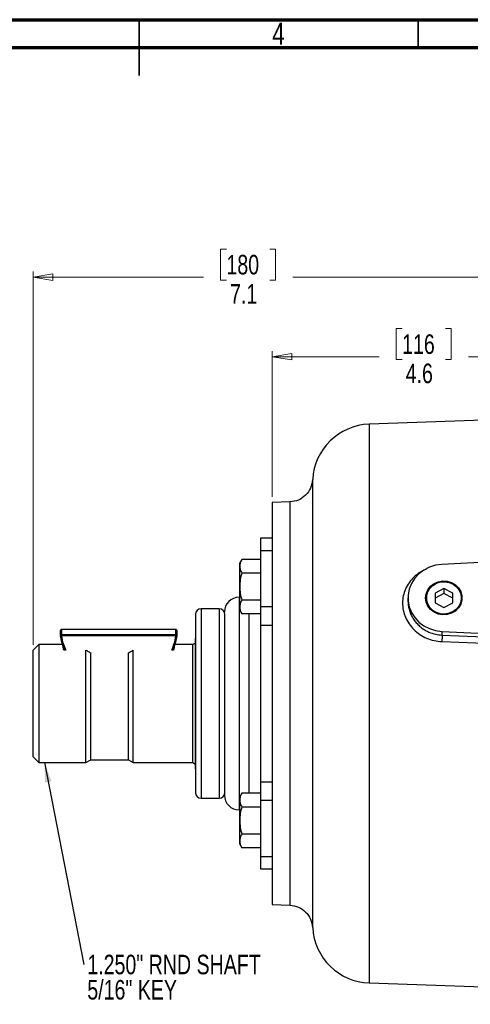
# Model space of a CAD drawing. Header units: inches. Extents: x 0.6 to 16.3, y 0.2 to 11.5.
# Tile 11 of 17: x 7.6 to 10.8, y 4.6 to 11.5. Entities that reach past the tile are written whole.
import ezdxf

# ---------------------------------------------------------------- set-up
doc = ezdxf.new("R2010")
doc.units = ezdxf.units.IN
doc.header["$MEASUREMENT"] = 0
doc.styles.add('SLDTEXTSTYLE0', font='TXT', dxfattribs={"width": 0.75})
doc.dimstyles.new('SLDDIMSTYLE0', dxfattribs={"dimtxt": 0.137795, "dimasz": 0.14, "dimexe": 0, "dimexo": 0.0625, "dimgap": 0.034449, "dimtad": 0, "dimdec": 1, "dimlfac": 1.5, "dimrnd": 1e-09, "dimzin": 12, "dimdsep": 46, "dimtxsty": 'SLDTEXTSTYLE0', "dimblk1": 'CLOSED', "dimblk2": 'CLOSED', "dimsah": 1, "dimcen": 0.09, "dimadec": 0, "dimazin": 3, "dimtfac": 1, "dimtofl": 0, "dimtmove": 0, "dimatfit": 3, "dimldrblk": 'CLOSED', "dimfxl": 0, "dimfrac": 2, "dimtolj": 1, "dimtzin": 12, "dimarcsym": 0})
doc.dimstyles.new('SLDDIMSTYLE3', dxfattribs={"dimtxt": 0.137795, "dimasz": 0.14, "dimexe": 0, "dimexo": 0.0625, "dimgap": 0.034449, "dimtad": 0, "dimdec": 1, "dimlfac": 1.5, "dimrnd": 1e-09, "dimzin": 12, "dimdsep": 46, "dimtxsty": 'SLDTEXTSTYLE0', "dimblk1": 'CLOSED', "dimblk2": 'CLOSED', "dimsah": 1, "dimcen": 0.09, "dimadec": 0, "dimazin": 3, "dimtfac": 1, "dimtdec": 1, "dimtofl": 0, "dimtmove": 0, "dimatfit": 3, "dimldrblk": 'CLOSED', "dimfxl": 0, "dimfrac": 2, "dimtolj": 1, "dimtzin": 12, "dimarcsym": 0})
doc.dimstyles.new('SLDDIMSTYLE4', dxfattribs={"dimtxt": 0.18, "dimasz": 0.14, "dimexe": 0, "dimexo": 0.0625, "dimgap": 0, "dimtad": 0, "dimtih": 1, "dimtoh": 1, "dimdec": 0, "dimrnd": 1e-09, "dimzin": 0, "dimdsep": 46, "dimtxsty": 'Standard', "dimsah": 1, "dimcen": 0.09, "dimadec": 0, "dimazin": 0, "dimtfac": 0.14, "dimtdec": 0, "dimtofl": 0, "dimtmove": 0, "dimatfit": 3, "dimfxl": 0, "dimfrac": 2, "dimtolj": 1, "dimtzin": 0, "dimarcsym": 0})

# ---------------------------------------------------------------- blocks, each defined once
blk = doc.blocks.new('_Closed')
at = {"color": 0, "linetype": 'ByBlock', "lineweight": -2}
for p, q in [((-1, 0.166667), (0, 0)), ((-1, 0.166667), (-1, -0.166667)), ((0, 0), (-1, -0.166667)), ((0, 0), (-1, 0))]:
    blk.add_line(p, q, dxfattribs=at)
blk = doc.blocks.new('_D_7')
at = {"color": 7, "linetype": 'Continuous', "lineweight": 0}
for p, q in [((10.3196, 9.3174), (10.2776, 9.3174)), ((10.2776, 9.3174), (10.2776, 9.0987)), ((10.625, 9.3174), (10.667, 9.3174)), ((10.667, 9.3174), (10.667, 9.0987)), ((9.4025, 8.1294), (9.4025, 9.1583)), ((9.4025, 9.119), (10.1567, 9.119)), ((10.2776, 9.0987), (10.3196, 9.0987)), ((10.667, 9.0987), (10.625, 9.0987)), ((12.4478, 9.119), (10.7878, 9.119))]:
    blk.add_line(p, q, dxfattribs=at)
at = {"color": 7, "linetype": 'Continuous', "lineweight": 18, "xscale": 0.14, "yscale": 0.14, "rotation": 180.0000000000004}
blk.add_blockref('_Closed', (9.4025, 9.119), dxfattribs=at)
at = {"color": 7, "linetype": 'Continuous', "lineweight": 18, "xscale": 0.14, "yscale": 0.14}
blk.add_blockref('_Closed', (12.4478, 9.119), dxfattribs=at)
at = {"color": 7, "linetype": 'Continuous', "lineweight": 18, "char_height": 0.1378, "attachment_point": 1, "style": 'SLDTEXTSTYLE0'}
for s, insert in [('116', (10.3196, 9.2763)), ('4.6', (10.345, 9.0701))]:
    blk.add_mtext(s, dxfattribs=dict(at, insert=insert))
blk = doc.blocks.new('_D_8')
at = {"color": 7, "linetype": 'Continuous', "lineweight": 0}
for p, q in [((9.0798, 9.8782), (9.0378, 9.8782)), ((9.0378, 9.8782), (9.0378, 9.6594)), ((9.3852, 9.8782), (9.4272, 9.8782)), ((9.4272, 9.8782), (9.4272, 9.6594)), ((7.7153, 7.0871), (7.7153, 9.7191)), ((7.7153, 9.6797), (8.9169, 9.6797)), ((9.0378, 9.6594), (9.0798, 9.6594)), ((9.4272, 9.6594), (9.3852, 9.6594)), ((12.4478, 9.6797), (9.5481, 9.6797)), ((12.4478, 9.463), (12.4478, 9.7191))]:
    blk.add_line(p, q, dxfattribs=at)
at = {"color": 7, "linetype": 'Continuous', "lineweight": 18, "xscale": 0.14, "yscale": 0.14, "rotation": 180.0000000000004}
blk.add_blockref('_Closed', (7.7153, 9.6797), dxfattribs=at)
at = {"color": 7, "linetype": 'Continuous', "lineweight": 18, "xscale": 0.14, "yscale": 0.14}
blk.add_blockref('_Closed', (12.4478, 9.6797), dxfattribs=at)
at = {"color": 7, "linetype": 'Continuous', "lineweight": 18, "char_height": 0.1378, "attachment_point": 1, "style": 'SLDTEXTSTYLE0'}
for s, insert in [('180', (9.0798, 9.8371)), ('7.1', (9.1052, 9.6309))]:
    blk.add_mtext(s, dxfattribs=dict(at, insert=insert))
blk = doc.blocks.new('SW_NOTE_0_1')
at = {"color": 0, "linetype": 'Continuous', "lineweight": 0, "attachment_point": 1, "style": 'SLDTEXTSTYLE0'}
for s, insert, char_height in [('1.250" RND SHAFT', (0.0236, 0.0699), 0.137795), ('5/16" KEY', (0.0236, -0.1083), 0.1378)]:
    blk.add_mtext(s, dxfattribs=dict(at, insert=insert, char_height=char_height))

msp = doc.modelspace()

# ---------------------------------------------------------------- linework, layer by layer
at = {"color": 7, "linetype": 'Continuous', "lineweight": 70}
for p, q in [((0.5906, 11.4961), (16.3386, 11.4961)), ((0.7874, 11.2992), (16.1417, 11.2992))]:
    msp.add_line(p, q, dxfattribs=at)
at = {"color": 7, "linetype": 'Continuous', "lineweight": 35}
for p, q in [((8.4646, 11.4961), (8.4646, 11.1024)), ((8.4646, 11.2992), (8.4646, 11.4961)), ((10.4331, 11.2992), (10.4331, 11.4961))]:
    msp.add_line(p, q, dxfattribs=at)
at = {"color": 7, "linetype": 'Continuous', "lineweight": 25}
for p, q in [((12.4478, 8.7253), (10.0867, 8.6428)), ((9.5287, 8.0944), (9.4025, 8.09)), ((9.4025, 8.09), (9.4025, 7.6998)), ((9.4025, 7.8386), (9.3192, 7.8386)), ((9.3192, 7.8386), (9.3192, 7.7502)), ((9.4025, 7.7502), (9.3192, 7.7502)), ((9.3192, 7.7502), (9.3192, 7.3547)), ((12.4478, 7.7439), (10.6012, 7.6535)), ((9.1882, 7.6893), (9.1733, 7.6636)), ((9.1733, 7.6412), (9.1733, 7.6636)), ((9.1733, 7.4969), (9.1733, 7.6412)), ((9.3192, 7.6893), (9.1882, 7.6893)), ((9.4025, 7.6985), (9.4025, 7.6503)), ((9.4025, 7.6503), (9.4025, 6.6719)), ((9.1882, 7.5931), (9.3192, 7.5931)), ((9.1733, 7.3526), (9.1733, 7.4969)), ((10.6145, 7.4847), (10.552, 7.451)), ((10.552, 7.451), (10.552, 7.3836)), ((10.6145, 7.4489), (10.552, 7.4152)), ((10.677, 7.451), (10.6145, 7.4847)), ((10.6145, 7.4847), (10.6145, 7.4489)), ((10.677, 7.4152), (10.6145, 7.4489)), ((10.677, 7.3836), (10.677, 7.451)), ((9.1733, 7.4219), (9.1692, 7.4219)), ((9.3192, 7.4007), (9.1882, 7.4007)), ((10.3612, 7.4173), (10.3612, 7.3955)), ((10.552, 7.3836), (10.6145, 7.35)), ((10.6145, 7.35), (10.677, 7.3836)), ((8.8612, 7.3003), (8.8612, 6.0436)), ((9.0292, 7.3403), (8.9012, 7.3403)), ((9.0692, 6.0436), (9.0692, 7.3003)), ((9.1733, 7.3302), (9.1733, 7.3526)), ((9.1733, 7.3302), (9.1882, 7.3044)), ((9.3192, 7.3044), (9.1882, 7.3044)), ((9.4025, 7.3547), (9.3192, 7.3547)), ((9.3192, 7.3547), (9.3192, 7.2238)), ((9.4025, 7.2238), (9.3192, 7.2238)), ((9.3192, 7.2238), (9.3192, 6.1201)), ((7.9087, 7.1516), (7.9087, 7.1863)), ((8.7235, 7.1938), (7.9153, 7.1938)), ((7.9153, 7.1938), (7.9153, 7.1584)), ((7.9153, 7.1584), (8.7235, 7.1584)), ((8.7235, 7.1584), (8.7235, 7.1938)), ((8.7301, 7.1863), (8.7301, 7.1516)), ((10.6012, 7.1812), (12.0674, 7.1094)), ((10.6012, 7.1812), (10.6012, 7.1552)), ((10.6012, 7.1552), (11.3939, 7.1241)), ((7.7553, 7.0878), (7.7153, 7.0478)), ((7.9233, 7.0878), (7.7553, 7.0878)), ((7.7553, 7.0878), (7.7553, 6.5966)), ((8.7235, 7.1507), (7.9153, 7.1507)), ((8.842, 7.0878), (8.7155, 7.0878)), ((8.8604, 7.0984), (8.842, 7.0878)), ((8.842, 6.5966), (8.842, 7.0878)), ((8.8612, 7.132), (8.8604, 7.1312)), ((8.8604, 6.8486), (8.8604, 7.1312)), ((10.6005, 7.1091), (11.3932, 7.0788)), ((7.7153, 6.6039), (7.7153, 7.0478)), ((7.9424, 7.0491), (7.9319, 7.0491)), ((8.0886, 6.2561), (8.0886, 7.0491)), ((8.123, 6.2759), (8.123, 7.0289)), ((8.3876, 6.2759), (8.3876, 7.0289)), ((8.422, 6.2561), (8.422, 7.0491)), ((8.7069, 7.0491), (8.6963, 7.0491)), ((7.7153, 6.9929), (7.7145, 6.9929)), ((7.7153, 6.9919), (7.7145, 6.9919)), ((7.7153, 6.9707), (7.7145, 6.9707)), ((7.7145, 6.9657), (7.7153, 6.9657)), ((7.7153, 6.959), (7.7145, 6.959)), ((7.7153, 6.9581), (7.7145, 6.9581)), ((7.7153, 6.9373), (7.7145, 6.9373)), ((7.7145, 6.9341), (7.7153, 6.9341)), ((7.7145, 6.9254), (7.7153, 6.9254)), ((7.7145, 6.9243), (7.7153, 6.9243)), ((7.7153, 6.913), (7.7145, 6.913)), ((7.7145, 6.9071), (7.7153, 6.9071)), ((7.7153, 6.8919), (7.7145, 6.8919)), ((7.7145, 6.8782), (7.7153, 6.8782)), ((7.7145, 6.8564), (7.7153, 6.8564)), ((7.7145, 6.84), (7.7153, 6.84)), ((8.8604, 6.2126), (8.8604, 6.8486)), ((7.7153, 6.8018), (7.7145, 6.8018)), ((7.7145, 6.7629), (7.7153, 6.7629)), ((9.4025, 6.6719), (9.4025, 5.6935)), ((7.7153, 6.2961), (7.7153, 6.6039)), ((7.7553, 6.5966), (7.7553, 6.2561)), ((8.842, 6.2561), (8.842, 6.5966)), ((7.7153, 6.2961), (7.7553, 6.2561)), ((7.7553, 6.2561), (8.0886, 6.2561)), ((8.0886, 6.2561), (8.123, 6.2759)), ((8.123, 6.2759), (8.3876, 6.2759)), ((8.3876, 6.2759), (8.422, 6.2561)), ((8.422, 6.2561), (8.842, 6.2561)), ((8.842, 6.2561), (8.8604, 6.2455)), ((8.8604, 6.2126), (8.8612, 6.2118)), ((9.3192, 6.1201), (9.4025, 6.1201)), ((9.3192, 6.1201), (9.3192, 5.9891)), ((8.9012, 6.0036), (9.0292, 6.0036)), ((9.1882, 6.0394), (9.1733, 6.0136)), ((9.1733, 5.9913), (9.1733, 6.0136)), ((9.1733, 5.847), (9.1733, 5.9913)), ((9.3192, 6.0394), (9.1882, 6.0394)), ((9.4025, 5.9891), (9.3192, 5.9891)), ((9.3192, 5.9891), (9.3192, 5.5936)), ((9.1692, 5.9219), (9.1733, 5.9219)), ((9.1882, 5.9432), (9.3192, 5.9432)), ((9.1733, 5.7026), (9.1733, 5.847)), ((9.1733, 5.6803), (9.1733, 5.7026)), ((9.3192, 5.7507), (9.1882, 5.7507)), ((9.1733, 5.6803), (9.1882, 5.6545)), ((9.3192, 5.6545), (9.1882, 5.6545)), ((9.4025, 5.6935), (9.4025, 5.6454)), ((9.4025, 5.6454), (9.4025, 5.2538)), ((9.3192, 5.5936), (9.4025, 5.5936)), ((9.3192, 5.5936), (9.3192, 5.5053)), ((9.3192, 5.5053), (9.4025, 5.5053)), ((9.4025, 5.2538), (9.5287, 5.2494)), ((10.0867, 4.701), (11.0966, 4.6658))]:
    msp.add_line(p, q, dxfattribs=at)
at = {"color": 8, "linetype": 'Continuous', "lineweight": 25}
for p, q in [((10.0867, 8.6428), (10.0867, 6.6719)), ((9.1692, 7.4219), (9.1692, 5.9219)), ((8.9012, 7.3403), (8.9012, 6.0036)), ((9.0292, 7.3403), (9.0292, 6.0036)), ((9.2392, 6.0394), (9.2392, 7.3044)), ((10.0867, 6.6719), (10.0867, 4.701))]:
    msp.add_line(p, q, dxfattribs=at)
at = {"color": 7, "linetype": 'Continuous', "lineweight": 25, "flags": 128}
for points in [[(10.6012, 7.6535), (10.5565, 7.6476), (10.5136, 7.6343), (10.4739, 7.6141), (10.4387, 7.5876), (10.4091, 7.5558), (10.386, 7.5195), (10.3702, 7.48), (10.3622, 7.4384), (10.3622, 7.3962), (10.3702, 7.3547), (10.386, 7.3152), (10.4091, 7.2789), (10.4387, 7.247), (10.4739, 7.2206), (10.5136, 7.2004), (10.5565, 7.1871), (10.6012, 7.1812)], [(10.4857, 7.4173), (10.4898, 7.4472), (10.5017, 7.4752), (10.5206, 7.4996), (10.5455, 7.5188), (10.5747, 7.5317), (10.6064, 7.5373), (10.6386, 7.5354), (10.6693, 7.5261), (10.6966, 7.51), (10.7187, 7.488), (10.7342, 7.4616), (10.7422, 7.4324), (10.7422, 7.4023), (10.7342, 7.3731), (10.7187, 7.3467), (10.6966, 7.3247), (10.6693, 7.3086), (10.6386, 7.2993), (10.6064, 7.2974), (10.5747, 7.303), (10.5455, 7.3158), (10.5206, 7.3351), (10.5017, 7.3594), (10.4898, 7.3874), (10.4857, 7.4173)], [(10.7369, 7.4173), (10.7331, 7.3889), (10.7218, 7.3623), (10.7037, 7.3391), (10.6801, 7.3209), (10.6523, 7.3087), (10.6222, 7.3033), (10.5916, 7.3051), (10.5624, 7.3139), (10.5365, 7.3293), (10.5155, 7.3502), (10.5007, 7.3753), (10.4931, 7.403), (10.4931, 7.4317), (10.5007, 7.4594), (10.5155, 7.4845), (10.5365, 7.5054), (10.5624, 7.5207), (10.5916, 7.5296), (10.6222, 7.5314), (10.6523, 7.526), (10.6801, 7.5138), (10.7037, 7.4956), (10.7218, 7.4724), (10.7331, 7.4458), (10.7369, 7.4173)], [(7.9378, 7.0491), (7.9208, 7.0959), (7.9087, 7.1509)], [(8.7301, 7.1509), (8.718, 7.0959), (8.7009, 7.0491)]]:
    msp.add_lwpolyline(points, dxfattribs=at)
at = {"color": 7, "linetype": 'Continuous', "lineweight": 25}
for centre, radius, start, end in [((10.1012, 8.2297), 0.4133, 92, 176.91944), ((9.1692, 7.3186), 0.1033, 90, 180), ((8.9012, 7.3003), 0.04, 90, 180), ((9.0292, 7.3003), 0.04, 0, 90), ((8.9012, 6.0436), 0.04, 180, 270), ((9.0292, 6.0436), 0.04, 270, 0), ((9.1692, 6.0253), 0.1033, 180, 270), ((10.1012, 5.1141), 0.4133, 183.08655, 268)]:
    msp.add_arc(centre, radius, start, end, dxfattribs=at)
for points, knots in [([(9.6884, 8.252), (9.6851, 8.2315), (9.6784, 8.1906), (9.6412, 8.1395), (9.5894, 8.1032), (9.5483, 8.0973), (9.5278, 8.0944)], [0, 0, 0, 0, 0.249993, 0.499985, 0.749992, 1, 1, 1, 1]), ([(9.1882, 7.6893), (9.1841, 7.6815), (9.1757, 7.6658), (9.1741, 7.6495), (9.1733, 7.6412)], [0, 0, 0, 0, 0.495458, 1, 1, 1, 1]), ([(9.1733, 7.6412), (9.1741, 7.6332), (9.1756, 7.6169), (9.184, 7.6011), (9.1882, 7.5931)], [0, 0, 0, 0, 0.494511, 1, 1, 1, 1]), ([(9.1882, 7.5931), (9.1841, 7.5775), (9.1757, 7.5459), (9.1741, 7.5133), (9.1733, 7.4969)], [0, 0, 0, 0, 0.495458, 1, 1, 1, 1]), ([(9.1733, 7.4969), (9.1741, 7.4808), (9.1756, 7.4482), (9.184, 7.4166), (9.1882, 7.4007)], [0, 0, 0, 0, 0.494511, 1, 1, 1, 1]), ([(9.1882, 7.4007), (9.1841, 7.3929), (9.1757, 7.3771), (9.1741, 7.3608), (9.1733, 7.3526)], [0, 0, 0, 0, 0.495458, 1, 1, 1, 1]), ([(9.0658, 7.3071), (9.0658, 7.3065), (9.0658, 7.304), (9.0658, 7.2887), (9.0658, 7.2598), (9.0658, 7.2092), (9.0658, 7.1402), (9.0658, 7.0705), (9.0658, 7.0034), (9.0658, 6.9349), (9.0658, 6.8679), (9.0658, 6.8042), (9.0658, 6.7387), (9.0658, 6.6498), (9.0658, 6.5611), (9.0658, 6.4759), (9.0658, 6.3959), (9.0658, 6.3053), (9.0658, 6.2222), (9.0658, 6.1606), (9.0658, 6.1146), (9.0658, 6.0796), (9.0658, 6.0545), (9.0658, 6.0379), (9.0658, 6.0272), (9.0658, 6.0259), (9.0658, 6.0253)], [0, 0, 0, 0, 0.011407, 0.045454, 0.079494, 0.144779, 0.206374, 0.24746, 0.289817, 0.33336, 0.367407, 0.401447, 0.436218, 0.470982, 0.540425, 0.574472, 0.608511, 0.673796, 0.735392, 0.776478, 0.818835, 0.862378, 0.896425, 0.930465, 0.965236, 1, 1, 1, 1]), ([(9.1733, 7.3526), (9.1741, 7.3445), (9.1756, 7.3282), (9.184, 7.3124), (9.1882, 7.3044)], [0, 0, 0, 0, 0.494511, 1, 1, 1, 1]), ([(10.6012, 7.1552), (10.6013, 7.153), (10.6016, 7.1487), (10.6015, 7.1371), (10.6012, 7.1233), (10.6008, 7.1138), (10.6005, 7.1091)], [0, 0, 0, 0, 0.250008, 0.499996, 0.750007, 1, 1, 1, 1]), ([(7.9087, 7.1527), (7.9087, 7.1524), (7.9086, 7.1517), (7.9088, 7.1511), (7.9088, 7.1507)], [0, 0, 0, 0, 0.498993, 1, 1, 1, 1]), ([(7.9319, 7.0491), (7.9302, 7.0571), (7.9266, 7.0734), (7.9259, 7.0863), (7.9288, 7.0861), (7.9301, 7.086)], [0, 0, 0, 0, 0.3541269, 0.7185199, 1, 1, 1, 1]), ([(8.7112, 7.0863), (8.7112, 7.0863), (8.7129, 7.0863), (8.7122, 7.0783), (8.7106, 7.065), (8.7081, 7.0544), (8.7069, 7.0491)], [0, 0, 0, 0, 0.014733, 0.458474, 0.72776, 1, 1, 1, 1]), ([(8.7299, 7.1507), (8.73, 7.1511), (8.7302, 7.1517), (8.7301, 7.1524), (8.7301, 7.1527)], [0, 0, 0, 0, 0.501007, 1, 1, 1, 1]), ([(8.0886, 7.0491), (8.0959, 7.0448), (8.1073, 7.0381), (8.1188, 7.0313), (8.123, 7.0289)], [0, 0, 0, 0, 0.633673, 1, 1, 1, 1]), ([(8.3876, 7.0289), (8.3918, 7.0313), (8.4033, 7.0381), (8.4147, 7.0448), (8.422, 7.0491)], [0, 0, 0, 0, 0.3663272, 1, 1, 1, 1]), ([(9.1882, 6.0394), (9.1841, 6.0316), (9.1757, 6.0158), (9.1741, 5.9995), (9.1733, 5.9913)], [0, 0, 0, 0, 0.495458, 1, 1, 1, 1]), ([(9.1733, 5.9913), (9.1741, 5.9832), (9.1756, 5.9669), (9.184, 5.9512), (9.1882, 5.9432)], [0, 0, 0, 0, 0.494511, 1, 1, 1, 1]), ([(9.1882, 5.9432), (9.1841, 5.9276), (9.1757, 5.896), (9.1741, 5.8634), (9.1733, 5.847)], [0, 0, 0, 0, 0.495458, 1, 1, 1, 1]), ([(9.1733, 5.847), (9.1741, 5.8308), (9.1756, 5.7982), (9.184, 5.7667), (9.1882, 5.7507)], [0, 0, 0, 0, 0.494511, 1, 1, 1, 1]), ([(9.1882, 5.7507), (9.1841, 5.7429), (9.1757, 5.7272), (9.1741, 5.7109), (9.1733, 5.7026)], [0, 0, 0, 0, 0.495458, 1, 1, 1, 1]), ([(9.1733, 5.7026), (9.1741, 5.6946), (9.1756, 5.6783), (9.184, 5.6625), (9.1882, 5.6545)], [0, 0, 0, 0, 0.4945107, 1, 1, 1, 1]), ([(9.5278, 5.2494), (9.5483, 5.2464), (9.5894, 5.2406), (9.6412, 5.2042), (9.6784, 5.1531), (9.6851, 5.1122), (9.6884, 5.0918)], [0, 0, 0, 0, 0.250001, 0.500005, 0.75, 1, 1, 1, 1])]:
    msp.add_open_spline(points, degree=3, knots=knots, dxfattribs=at)
at = {"color": 8, "linetype": 'Continuous', "lineweight": 25}
for points, knots in [([(9.6884, 8.252), (9.6884, 8.2519), (9.6884, 8.2518), (9.6884, 8.25), (9.6884, 8.246), (9.6884, 8.2395), (9.6884, 8.232), (9.6884, 8.2243), (9.6884, 8.2153), (9.6884, 8.2036), (9.6884, 8.1875), (9.6884, 8.1687), (9.6884, 8.1498), (9.6884, 8.1288), (9.6884, 8.1021), (9.6884, 8.0646), (9.6884, 8.0177), (9.6884, 7.9705), (9.6884, 7.9294), (9.6884, 7.8996), (9.6884, 7.8696), (9.6884, 7.8339), (9.6884, 7.7835), (9.6884, 7.7216), (9.6884, 7.6529), (9.6884, 7.5865), (9.6884, 7.5297), (9.6884, 7.4815), (9.6884, 7.4432), (9.6884, 7.4058), (9.6884, 7.3675), (9.6884, 7.3251), (9.6884, 7.2657), (9.6884, 7.1962), (9.6884, 7.1246), (9.6884, 7.0656), (9.6884, 7.008), (9.6884, 6.918), (9.6884, 6.8376), (9.6884, 6.7735), (9.6884, 6.7535), (9.6884, 6.7335), (9.6884, 6.7134), (9.6884, 6.6934), (9.6884, 6.674), (9.6884, 6.6479), (9.6884, 6.6086), (9.6884, 6.5551), (9.6884, 6.4995), (9.6884, 6.4484), (9.6884, 6.4026), (9.6884, 6.3574), (9.6884, 6.2859), (9.6884, 6.1886), (9.6884, 6.096), (9.6884, 6.0327), (9.6884, 5.9974), (9.6884, 5.9625), (9.6884, 5.928), (9.6884, 5.894), (9.6884, 5.8605), (9.6884, 5.8274), (9.6884, 5.7995), (9.6884, 5.7735), (9.6884, 5.7435), (9.6884, 5.7025), (9.6884, 5.6571), (9.6884, 5.6156), (9.6884, 5.5827), (9.6884, 5.5143), (9.6884, 5.4154), (9.6884, 5.3002), (9.6884, 5.2317), (9.6884, 5.1947), (9.6884, 5.1797), (9.6884, 5.1654), (9.6884, 5.1514), (9.6884, 5.1379), (9.6884, 5.1273), (9.6884, 5.1199), (9.6884, 5.1144), (9.6884, 5.109), (9.6884, 5.103), (9.6884, 5.0977), (9.6884, 5.0939), (9.6884, 5.0923), (9.6884, 5.0915), (9.6884, 5.0918), (9.6884, 5.0918)], [0, 0, 0, 0, 0.006319, 0.0161231, 0.0289826, 0.0413248, 0.051654, 0.0601765, 0.0681487, 0.0787006, 0.0911195, 0.104863, 0.1160933, 0.1245435, 0.1392452, 0.1561408, 0.1752306, 0.196356, 0.2079244, 0.2171464, 0.225448, 0.2362425, 0.2496546, 0.2695008, 0.2875225, 0.3037199, 0.3196571, 0.3288252, 0.3379933, 0.3463818, 0.35454, 0.3639705, 0.374673, 0.3937467, 0.4088821, 0.4200787, 0.4307112, 0.4447178, 0.4755227, 0.4795582, 0.4835937, 0.4876292, 0.4916647, 0.4957002, 0.4997357, 0.5034078, 0.5114598, 0.5234884, 0.5357809, 0.5452513, 0.5545835, 0.5637985, 0.5730819, 0.5987937, 0.6247818, 0.6326002, 0.6404185, 0.6482369, 0.6560553, 0.6638736, 0.6716919, 0.6795102, 0.6873283, 0.6918077, 0.6985116, 0.7094923, 0.7227152, 0.7337528, 0.7427934, 0.7498368, 0.7914831, 0.8331293, 0.8747759, 0.8845779, 0.8936715, 0.901316, 0.912062, 0.9228853, 0.9331473, 0.9407325, 0.945641, 0.9522097, 0.9611671, 0.9721915, 0.9828898, 0.9920891, 0.999855, 1, 1, 1, 1]), ([(9.5278, 8.0944), (9.5278, 8.092), (9.5278, 8.0873), (9.5278, 8.0496), (9.5278, 7.99), (9.5278, 7.9073), (9.5278, 7.8037), (9.5278, 7.6807), (9.5278, 7.5404), (9.5278, 7.3852), (9.5278, 7.2179), (9.5278, 7.0412), (9.5278, 6.8581), (9.5278, 6.6719), (9.5278, 6.4857), (9.5278, 6.3027), (9.5278, 6.126), (9.5278, 5.9587), (9.5278, 5.8035), (9.5278, 5.6632), (9.5278, 5.5402), (9.5278, 5.4365), (9.5278, 5.3541), (9.5278, 5.2935), (9.5278, 5.2595), (9.5278, 5.2454), (9.5278, 5.2494), (9.5278, 5.2495)], [0, 0, 0, 0, 0.041561, 0.083231, 0.124902, 0.166572, 0.208243, 0.249913, 0.291584, 0.333254, 0.374925, 0.416595, 0.458266, 0.499936, 0.541607, 0.583277, 0.624948, 0.666618, 0.708289, 0.749959, 0.79163, 0.8333, 0.874971, 0.916641, 0.958312, 0.999982, 1, 1, 1, 1]), ([(10.4869, 7.6177), (10.4727, 7.6109), (10.4421, 7.5964), (10.4021, 7.5646), (10.3674, 7.5254), (10.3419, 7.4807), (10.3261, 7.4322), (10.3208, 7.3813), (10.3261, 7.3301), (10.3418, 7.2804), (10.3674, 7.234), (10.4018, 7.1927), (10.444, 7.1582), (10.4923, 7.1319), (10.5451, 7.1142), (10.582, 7.1108), (10.6005, 7.1091)], [0, 0, 0, 0, 0.063156, 0.135444, 0.20748, 0.279312, 0.350933, 0.422423, 0.493941, 0.565494, 0.637367, 0.709411, 0.781672, 0.854339, 0.927042, 1, 1, 1, 1]), ([(10.3612, 7.3955), (10.3615, 7.3859), (10.3623, 7.3664), (10.3684, 7.3367), (10.3782, 7.3077), (10.3921, 7.2796), (10.4094, 7.2537), (10.4309, 7.2288), (10.4555, 7.2072), (10.4818, 7.1895), (10.5142, 7.1731), (10.5537, 7.1595), (10.5856, 7.1566), (10.6012, 7.1552)], [0, 0, 0, 0, 0.079674, 0.163, 0.249757, 0.329964, 0.416641, 0.500025, 0.592409, 0.675799, 0.750197, 0.878001, 1, 1, 1, 1]), ([(7.9153, 7.1507), (7.9187, 7.1319), (7.925, 7.0969), (7.9389, 7.0642), (7.9452, 7.0491)], [0, 0, 0, 0, 0.5387446, 1, 1, 1, 1]), ([(8.6935, 7.0491), (8.6999, 7.0642), (8.7137, 7.0969), (8.7201, 7.1319), (8.7235, 7.1507)], [0, 0, 0, 0, 0.461242, 1, 1, 1, 1])]:
    msp.add_open_spline(points, degree=3, knots=knots, dxfattribs=at)
at = {"color": 7, "linetype": 'Continuous', "lineweight": 25}
for points in [[(7.9153, 7.1938), (7.9148, 7.1937), (7.9139, 7.1937), (7.9125, 7.1932), (7.9113, 7.1925), (7.9102, 7.1915), (7.9094, 7.1904), (7.9088, 7.189), (7.9086, 7.1877), (7.9086, 7.1867), (7.9087, 7.1863)], [(7.9153, 7.1584), (7.9148, 7.1584), (7.9139, 7.1584), (7.9125, 7.1579), (7.9113, 7.1572), (7.9102, 7.1562), (7.9094, 7.155), (7.9088, 7.1537), (7.9086, 7.1523), (7.9086, 7.1514), (7.9087, 7.1509)], [(7.9153, 7.1507), (7.9153, 7.1516), (7.9153, 7.1533), (7.9153, 7.1558), (7.9153, 7.1577), (7.9153, 7.1582), (7.9153, 7.1584)], [(8.7301, 7.1863), (8.7301, 7.1867), (8.7302, 7.1877), (8.7299, 7.189), (8.7294, 7.1904), (8.7286, 7.1915), (8.7275, 7.1925), (8.7263, 7.1932), (8.7249, 7.1937), (8.724, 7.1937), (8.7235, 7.1938)], [(8.7235, 7.1507), (8.7235, 7.1516), (8.7235, 7.1533), (8.7235, 7.1558), (8.7235, 7.1577), (8.7235, 7.1582), (8.7235, 7.1584)], [(8.7301, 7.1509), (8.7301, 7.1514), (8.7302, 7.1523), (8.7299, 7.1537), (8.7294, 7.155), (8.7286, 7.1562), (8.7275, 7.1572), (8.7263, 7.1579), (8.7249, 7.1584), (8.724, 7.1584), (8.7235, 7.1584)], [(7.9153, 7.1507), (7.9144, 7.1506), (7.9127, 7.1504), (7.9105, 7.1503), (7.909, 7.1505), (7.9088, 7.1508), (7.9087, 7.1509)], [(8.7301, 7.1509), (8.73, 7.1508), (8.7298, 7.1505), (8.7282, 7.1503), (8.7261, 7.1504), (8.7243, 7.1506), (8.7235, 7.1507)]]:
    msp.add_open_spline(points, degree=3, dxfattribs=at)

# ---------------------------------------------------------------- block references
at = {"color": 7, "linetype": 'Continuous', "lineweight": 0}
msp.add_blockref('SW_NOTE_0_1', (8.0742, 4.8304), dxfattribs=at)

# ---------------------------------------------------------------- texts
at = {"color": 7, "linetype": 'Continuous', "lineweight": 0, "insert": (9.4472, 11.4755), "char_height": 0.1562, "attachment_point": 2, "style": 'SLDTEXTSTYLE0'}
msp.add_mtext('4', dxfattribs=at)

# ---------------------------------------------------------------- dimensions: what is measured, and where the dimension line sits
at = {"color": 7, "linetype": 'Continuous', "lineweight": 18}
for base, p2, dimstyle, picture, middle in [((7.7153, 9.6797), (7.7153, 7.0478), 'SLDDIMSTYLE3', '_D_8', (9.2325, 9.6797)), ((9.4025, 9.119), (9.4025, 8.09), 'SLDDIMSTYLE0', '_D_7', (10.4723, 9.119))]:
    dim = msp.add_linear_dim(base=base, p1=(12.4478, 9.4236), p2=p2, dimstyle=dimstyle, dxfattribs=at)
    dim.commit()
    dim.dimension.update_dxf_attribs({"geometry": picture, "text_midpoint": middle, "dimtype": 160})

# ---------------------------------------------------------------- leaders
at = {"color": 7, "linetype": 'Continuous', "lineweight": 0}
msp.add_leader([(7.7955, 6.2561), (8.0742, 4.8304)], dimstyle='SLDDIMSTYLE4', dxfattribs=at)

doc.saveas('drawing.dxf')
